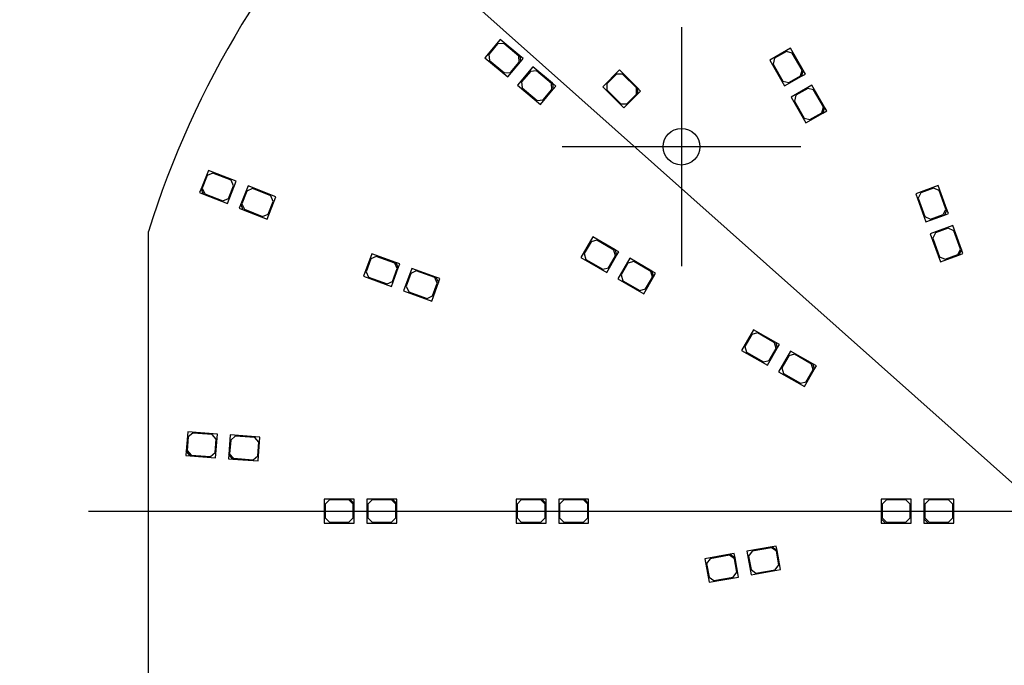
# Model space of a CAD drawing. Header units: millimetres. Extents: x 16 to 406, y 14 to 285.
# Tile 4 of 14: x 102 to 160, y 186 to 224. Entities that reach past the tile are written whole.
import ezdxf
from ezdxf.enums import TextEntityAlignment as Align
from ezdxf.lldxf.tags import DXFTag

# ---------------------------------------------------------------- set-up
doc = ezdxf.new("R2010")
doc.units = ezdxf.units.MM
for name, color, linetype in [('Default', 7, 'Continuous'), ('LED_2835', 7, 'Continuous'), ('PCB_RDLED_220_EM', 7, 'Continuous')]:
    doc.layers.add(name, color=color, linetype=linetype)
doc.styles.add('SEACAD_Arial', font='arial.ttf')
doc.styles.add('SEACAD_Solid_Edge_ANSI1_Symbols', font='semeca1.ttf')
tags = doc.linetypes.add('CENTER2', pattern=[28.575, 19.05, -3.175, 3.175, -3.175]).pattern_tags.tags
tags[10:11] = [DXFTag(74, 4), DXFTag(75, 0), DXFTag(340, '0'), DXFTag(46, 0.0), DXFTag(50, 0.0), DXFTag(44, 0.0), DXFTag(45, 0.0)]
tags[8:9] = [DXFTag(74, 4), DXFTag(75, 0), DXFTag(340, '0'), DXFTag(46, 0.0), DXFTag(50, 0.0), DXFTag(44, 0.0), DXFTag(45, 0.0)]
tags[6:7] = [DXFTag(74, 4), DXFTag(75, 0), DXFTag(340, '0'), DXFTag(46, 0.0), DXFTag(50, 0.0), DXFTag(44, 0.0), DXFTag(45, 0.0)]
tags[4:5] = [DXFTag(74, 4), DXFTag(75, 0), DXFTag(340, '0'), DXFTag(46, 0.0), DXFTag(50, 0.0), DXFTag(44, 0.0), DXFTag(45, 0.0)]
doc.dimstyles.new('ISO', dxfattribs={"dimtxt": 5.25, "dimasz": 5.25, "dimexe": 2.625, "dimexo": 0, "dimgap": 1.3125, "dimtad": 1, "dimlfac": 2, "dimtxsty": 'SEACAD_Arial', "dimblk1": '_SE_FILLED', "dimblk2": '_SE_FILLED', "dimsah": 1, "dimcen": 2.625, "dimadec": 0, "dimazin": 0, "dimtfac": 0.5, "dimtdec": 3, "dimtmove": 0, "dimatfit": 3, "dimfxl": 1, "dimarcsym": 0})

# ---------------------------------------------------------------- blocks, each defined once
blk = doc.blocks.new('SEANNOT_GROUP')
at = {"layer": 'Default', "color": 7, "linetype": 'CENTER2'}
for p, q in [((141.082, 223.76), (141.082, 209.76)), ((148.082, 216.76), (134.082, 216.76))]:
    blk.add_line(p, q, dxfattribs=at)
blk = doc.blocks.new('SEANNOT_GROUP4')
at = {"layer": 'Default', "color": 7, "linetype": 'CENTER2'}
blk.add_line((106.332, 195.393), (218.332, 195.393), dxfattribs=at)
blk = doc.blocks.new('SE1')
at = {"layer": 'LED_2835', "color": 7, "linetype": 'Continuous'}
for p, q in [((130.463, 223.048), (129.563, 221.976)), ((130.308, 222.786), (129.794, 222.173)), ((130.661, 222.817), (130.308, 222.786)), ((131.612, 222.084), (130.463, 223.048)), ((131.542, 222.078), (130.661, 222.817)), ((147.469, 222.537), (146.256, 221.837)), ((147.234, 222.344), (146.541, 221.944)), ((147.575, 222.253), (147.234, 222.344)), ((148.219, 221.238), (147.469, 222.537)), ((148.15, 221.257), (147.575, 222.253)), ((129.563, 221.976), (130.904, 220.851)), ((129.794, 222.173), (129.825, 221.821)), ((129.825, 221.821), (130.706, 221.082)), ((130.904, 220.851), (131.643, 221.732)), ((131.058, 221.113), (131.572, 221.726)), ((131.572, 221.726), (131.542, 222.078)), ((131.804, 221.923), (131.612, 222.084)), ((131.612, 222.084), (131.643, 221.732)), ((131.643, 221.732), (131.804, 221.923)), ((146.256, 221.837), (147.131, 220.322)), ((146.541, 221.944), (146.449, 221.603)), ((130.706, 221.082), (131.058, 221.113)), ((132.378, 221.441), (131.478, 220.369)), ((132.224, 221.179), (131.709, 220.566)), ((132.576, 221.21), (132.224, 221.179)), ((133.527, 220.477), (132.378, 221.441)), ((133.457, 220.471), (132.576, 221.21)), ((137.453, 221.262), (136.463, 220.272)), ((138.513, 220.202), (137.453, 221.262)), ((146.449, 221.603), (147.024, 220.607)), ((148.059, 220.915), (148.15, 221.257)), ((148.219, 221.238), (148.127, 220.897)), ((148.344, 221.022), (148.219, 221.238)), ((131.709, 220.566), (131.74, 220.214)), ((133.719, 220.316), (133.527, 220.477)), ((133.527, 220.477), (133.558, 220.125)), ((137.276, 221.015), (136.71, 220.449)), ((137.63, 221.015), (137.276, 221.015)), ((138.443, 220.202), (137.63, 221.015)), ((147.024, 220.607), (147.366, 220.515)), ((147.131, 220.322), (148.127, 220.897)), ((147.366, 220.515), (148.059, 220.915)), ((148.127, 220.897), (148.344, 221.022)), ((131.478, 220.369), (132.819, 219.244)), ((131.74, 220.214), (132.621, 219.475)), ((132.819, 219.244), (133.558, 220.125)), ((132.973, 219.506), (133.488, 220.119)), ((133.488, 220.119), (133.457, 220.471)), ((133.558, 220.125), (133.719, 220.316)), ((136.463, 220.272), (137.7, 219.035)), ((136.71, 220.449), (136.71, 220.095)), ((136.71, 220.095), (137.524, 219.282)), ((138.443, 219.848), (138.443, 220.202)), ((138.69, 220.025), (138.513, 220.202)), ((138.513, 220.202), (138.513, 219.848)), ((138.513, 219.848), (138.69, 220.025)), ((148.719, 220.372), (147.506, 219.672)), ((148.484, 220.179), (147.791, 219.779)), ((148.825, 220.088), (148.484, 220.179)), ((149.469, 219.073), (148.719, 220.372)), ((149.4, 219.092), (148.825, 220.088)), ((132.621, 219.475), (132.973, 219.506)), ((137.7, 219.035), (138.513, 219.848)), ((137.877, 219.282), (138.443, 219.848)), ((147.506, 219.672), (148.381, 218.157)), ((147.791, 219.779), (147.699, 219.438)), ((147.699, 219.438), (148.274, 218.442)), ((137.524, 219.282), (137.877, 219.282)), ((148.616, 218.35), (149.309, 218.75)), ((149.309, 218.75), (149.4, 219.092)), ((149.469, 219.073), (149.377, 218.732)), ((149.377, 218.732), (149.594, 218.857)), ((149.594, 218.857), (149.469, 219.073)), ((148.274, 218.442), (148.616, 218.35)), ((148.381, 218.157), (149.377, 218.732)), ((113.35, 215.369), (112.929, 214.298)), ((114.979, 214.73), (113.35, 215.369)), ((113.287, 215.071), (112.994, 214.327)), ((113.611, 215.213), (113.287, 215.071)), ((114.681, 214.793), (113.611, 215.213)), ((114.467, 213.426), (114.979, 214.73)), ((114.822, 214.469), (114.681, 214.793)), ((112.929, 214.298), (112.838, 214.066)), ((113.071, 213.974), (112.929, 214.298)), ((112.994, 214.327), (113.136, 214.003)), ((114.53, 213.724), (114.822, 214.469)), ((115.677, 214.456), (115.257, 213.385)), ((115.614, 214.158), (115.321, 213.413)), ((115.938, 214.299), (115.614, 214.158)), ((117.306, 213.816), (115.677, 214.456)), ((117.008, 213.879), (115.938, 214.299)), ((156.129, 214.482), (154.814, 214.003)), ((155.864, 214.333), (155.113, 214.059)), ((156.185, 214.183), (155.864, 214.333)), ((156.642, 213.073), (156.129, 214.482)), ((156.578, 213.103), (156.185, 214.183)), ((112.838, 214.066), (113.071, 213.974)), ((113.071, 213.974), (114.467, 213.426)), ((113.136, 214.003), (114.206, 213.583)), ((114.206, 213.583), (114.53, 213.724)), ((116.794, 212.513), (117.306, 213.816)), ((116.857, 212.811), (117.15, 213.555)), ((117.15, 213.555), (117.008, 213.879)), ((154.814, 214.003), (155.412, 212.359)), ((155.113, 214.059), (154.963, 213.739)), ((154.963, 213.739), (155.357, 212.658)), ((115.257, 213.385), (115.165, 213.152)), ((115.165, 213.152), (115.398, 213.061)), ((115.398, 213.061), (115.257, 213.385)), ((115.321, 213.413), (115.463, 213.089)), ((115.398, 213.061), (116.794, 212.513)), ((115.463, 213.089), (116.533, 212.669)), ((156.429, 212.782), (156.578, 213.103)), ((156.642, 213.073), (156.493, 212.752)), ((156.728, 212.838), (156.642, 213.073)), ((116.533, 212.669), (116.857, 212.811)), ((155.357, 212.658), (155.677, 212.509)), ((155.412, 212.359), (156.493, 212.752)), ((155.677, 212.509), (156.429, 212.782)), ((156.493, 212.752), (156.728, 212.838)), ((156.984, 212.133), (155.669, 211.654)), ((156.72, 211.983), (155.968, 211.71)), ((157.04, 211.834), (156.72, 211.983)), ((157.497, 210.724), (156.984, 212.133)), ((157.433, 210.753), (157.04, 211.834)), ((135.888, 211.469), (135.188, 210.256)), ((136.122, 211.276), (135.781, 211.184)), ((137.187, 210.719), (135.888, 211.469)), ((137.118, 210.701), (136.122, 211.276)), ((155.669, 211.654), (156.267, 210.01)), ((155.968, 211.71), (155.818, 211.389)), ((155.818, 211.389), (156.212, 210.309)), ((135.781, 211.184), (135.381, 210.491)), ((137.21, 210.359), (137.118, 210.701)), ((137.403, 210.594), (137.187, 210.719)), ((137.187, 210.719), (137.278, 210.377)), ((157.284, 210.433), (157.433, 210.753)), ((157.497, 210.724), (157.348, 210.403)), ((157.583, 210.489), (157.497, 210.724)), ((122.926, 210.48), (122.447, 209.165)), ((122.871, 210.181), (122.597, 209.43)), ((123.191, 210.331), (122.871, 210.181)), ((124.336, 209.967), (122.926, 210.48)), ((124.272, 209.937), (123.191, 210.331)), ((135.188, 210.256), (136.703, 209.381)), ((135.381, 210.491), (135.472, 210.15)), ((135.472, 210.15), (136.468, 209.575)), ((136.703, 209.381), (137.278, 210.377)), ((136.81, 209.666), (137.21, 210.359)), ((137.278, 210.377), (137.403, 210.594)), ((138.053, 210.219), (137.353, 209.006)), ((139.352, 209.469), (138.053, 210.219)), ((156.212, 210.309), (156.532, 210.159)), ((156.267, 210.01), (157.348, 210.403)), ((156.532, 210.159), (157.284, 210.433)), ((157.348, 210.403), (157.583, 210.489)), ((124.092, 208.566), (124.485, 209.647)), ((124.147, 208.865), (124.421, 209.617)), ((124.421, 209.617), (124.272, 209.937)), ((124.571, 209.882), (124.336, 209.967)), ((124.336, 209.967), (124.485, 209.647)), ((124.485, 209.647), (124.571, 209.882)), ((125.275, 209.625), (124.797, 208.31)), ((126.685, 209.112), (125.275, 209.625)), ((136.468, 209.575), (136.81, 209.666)), ((137.946, 209.934), (137.546, 209.241)), ((138.287, 210.026), (137.946, 209.934)), ((139.283, 209.451), (138.287, 210.026)), ((122.447, 209.165), (124.092, 208.566)), ((122.597, 209.43), (122.746, 209.109)), ((122.746, 209.109), (123.827, 208.716)), ((125.22, 209.326), (124.946, 208.575)), ((125.54, 209.476), (125.22, 209.326)), ((126.621, 209.082), (125.54, 209.476)), ((126.77, 208.762), (126.621, 209.082)), ((126.92, 209.027), (126.685, 209.112)), ((126.685, 209.112), (126.834, 208.792)), ((126.834, 208.792), (126.92, 209.027)), ((137.353, 209.006), (138.868, 208.131)), ((137.546, 209.241), (137.637, 208.9)), ((138.868, 208.131), (139.443, 209.127)), ((138.975, 208.416), (139.375, 209.109)), ((139.375, 209.109), (139.283, 209.451)), ((139.568, 209.344), (139.352, 209.469)), ((139.352, 209.469), (139.443, 209.127)), ((139.443, 209.127), (139.568, 209.344)), ((123.827, 208.716), (124.147, 208.865)), ((124.946, 208.575), (125.096, 208.254)), ((126.441, 207.711), (126.834, 208.792)), ((126.497, 208.01), (126.77, 208.762)), ((137.637, 208.9), (138.633, 208.325)), ((138.633, 208.325), (138.975, 208.416)), ((124.797, 208.31), (126.441, 207.711)), ((125.096, 208.254), (126.176, 207.861)), ((126.176, 207.861), (126.497, 208.01)), ((145.31, 206.029), (144.61, 204.817)), ((145.203, 205.744), (144.803, 205.051)), ((145.545, 205.836), (145.203, 205.744)), ((146.609, 205.279), (145.31, 206.029)), ((146.541, 205.261), (145.545, 205.836)), ((144.803, 205.051), (144.895, 204.71)), ((146.126, 203.942), (146.701, 204.937)), ((146.232, 204.226), (146.632, 204.919)), ((146.632, 204.919), (146.541, 205.261)), ((146.826, 205.154), (146.609, 205.279)), ((146.609, 205.279), (146.701, 204.937)), ((146.701, 204.937), (146.826, 205.154)), ((144.61, 204.817), (146.126, 203.942)), ((144.895, 204.71), (145.891, 204.135)), ((147.475, 204.779), (146.775, 203.567)), ((147.368, 204.494), (146.968, 203.801)), ((147.71, 204.586), (147.368, 204.494)), ((148.774, 204.029), (147.475, 204.779)), ((148.706, 204.011), (147.71, 204.586)), ((145.891, 204.135), (146.232, 204.226)), ((146.968, 203.801), (147.06, 203.46)), ((148.797, 203.669), (148.706, 204.011)), ((148.991, 203.904), (148.774, 204.029)), ((148.774, 204.029), (148.866, 203.687)), ((148.866, 203.687), (148.991, 203.904)), ((146.775, 203.567), (148.291, 202.691)), ((147.06, 203.46), (148.056, 202.885)), ((148.291, 202.691), (148.866, 203.687)), ((148.397, 202.976), (148.797, 203.669)), ((148.056, 202.885), (148.397, 202.976)), ((112.138, 200.044), (112.052, 198.897)), ((112.165, 199.741), (112.105, 198.943)), ((113.883, 199.913), (112.138, 200.044)), ((112.433, 199.971), (112.165, 199.741)), ((113.58, 199.885), (112.433, 199.971)), ((113.81, 199.617), (113.58, 199.885)), ((113.778, 198.517), (113.883, 199.913)), ((114.631, 199.857), (114.545, 198.71)), ((116.376, 199.726), (114.631, 199.857)), ((114.926, 199.784), (114.658, 199.554)), ((116.073, 199.699), (114.926, 199.784)), ((116.303, 199.431), (116.073, 199.699)), ((116.271, 198.33), (116.376, 199.726)), ((113.751, 198.82), (113.81, 199.617)), ((114.658, 199.554), (114.598, 198.756)), ((116.244, 198.633), (116.303, 199.431)), ((112.052, 198.897), (112.033, 198.647)), ((112.033, 198.647), (112.282, 198.629)), ((112.282, 198.629), (112.052, 198.897)), ((112.105, 198.943), (112.336, 198.675)), ((112.282, 198.629), (113.778, 198.517)), ((112.336, 198.675), (113.483, 198.589)), ((113.483, 198.589), (113.751, 198.82)), ((114.545, 198.71), (114.526, 198.461)), ((114.775, 198.442), (114.545, 198.71)), ((114.598, 198.756), (114.829, 198.488)), ((115.976, 198.402), (116.244, 198.633)), ((114.526, 198.461), (114.775, 198.442)), ((114.775, 198.442), (116.271, 198.33)), ((114.829, 198.488), (115.976, 198.402)), ((121.642, 196.093), (120.142, 196.093)), ((120.142, 196.093), (120.142, 194.693)), ((120.442, 196.043), (120.192, 195.793)), ((120.192, 195.793), (120.192, 194.993)), ((121.592, 196.043), (120.442, 196.043)), ((121.842, 195.793), (121.592, 196.043)), ((121.892, 196.093), (121.642, 196.093)), ((121.642, 196.093), (121.892, 195.843)), ((121.842, 194.993), (121.842, 195.793)), ((121.892, 195.843), (121.892, 196.093)), ((121.892, 194.693), (121.892, 195.843)), ((124.142, 196.093), (122.642, 196.093)), ((122.642, 196.093), (122.642, 194.693)), ((122.942, 196.043), (122.692, 195.793)), ((122.692, 195.793), (122.692, 194.993)), ((124.092, 196.043), (122.942, 196.043)), ((124.342, 195.793), (124.092, 196.043)), ((124.392, 196.093), (124.142, 196.093)), ((124.142, 196.093), (124.392, 195.843)), ((124.342, 194.993), (124.342, 195.793)), ((124.392, 195.843), (124.392, 196.093)), ((124.392, 194.693), (124.392, 195.843)), ((132.892, 196.093), (131.392, 196.093)), ((131.392, 196.093), (131.392, 194.693)), ((131.692, 196.043), (131.442, 195.793)), ((131.442, 195.793), (131.442, 194.993)), ((132.842, 196.043), (131.692, 196.043)), ((133.092, 195.793), (132.842, 196.043)), ((133.142, 196.093), (132.892, 196.093)), ((132.892, 196.093), (133.142, 195.843)), ((133.092, 194.993), (133.092, 195.793)), ((133.142, 195.843), (133.142, 196.093)), ((133.142, 194.693), (133.142, 195.843)), ((135.392, 196.093), (133.892, 196.093)), ((133.892, 196.093), (133.892, 194.693)), ((134.192, 196.043), (133.942, 195.793)), ((133.942, 195.793), (133.942, 194.993)), ((135.342, 196.043), (134.192, 196.043)), ((135.592, 195.793), (135.342, 196.043)), ((135.642, 196.093), (135.392, 196.093)), ((135.392, 196.093), (135.642, 195.843)), ((135.592, 194.993), (135.592, 195.793)), ((135.642, 195.843), (135.642, 196.093)), ((135.642, 194.693), (135.642, 195.843)), ((152.792, 196.093), (152.792, 194.943)), ((154.542, 196.093), (152.792, 196.093)), ((153.092, 196.043), (152.842, 195.793)), ((152.842, 195.793), (152.842, 194.993)), ((154.242, 196.043), (153.092, 196.043)), ((154.492, 195.793), (154.242, 196.043)), ((154.492, 194.993), (154.492, 195.793)), ((154.542, 194.693), (154.542, 196.093)), ((155.292, 196.093), (155.292, 194.943)), ((157.042, 196.093), (155.292, 196.093)), ((155.592, 196.043), (155.342, 195.793)), ((155.342, 195.793), (155.342, 194.993)), ((156.742, 196.043), (155.592, 196.043)), ((156.992, 195.793), (156.742, 196.043)), ((156.992, 194.993), (156.992, 195.793)), ((157.042, 194.693), (157.042, 196.093)), ((120.142, 194.693), (121.892, 194.693)), ((120.192, 194.993), (120.442, 194.743)), ((120.442, 194.743), (121.592, 194.743)), ((121.592, 194.743), (121.842, 194.993)), ((122.642, 194.693), (124.392, 194.693)), ((122.692, 194.993), (122.942, 194.743)), ((122.942, 194.743), (124.092, 194.743)), ((124.092, 194.743), (124.342, 194.993)), ((131.392, 194.693), (133.142, 194.693)), ((131.442, 194.993), (131.692, 194.743)), ((131.692, 194.743), (132.842, 194.743)), ((132.842, 194.743), (133.092, 194.993)), ((133.892, 194.693), (135.642, 194.693)), ((133.942, 194.993), (134.192, 194.743)), ((134.192, 194.743), (135.342, 194.743)), ((135.342, 194.743), (135.592, 194.993)), ((152.792, 194.943), (152.792, 194.693)), ((153.042, 194.693), (152.792, 194.943)), ((152.792, 194.693), (153.042, 194.693)), ((152.842, 194.993), (153.092, 194.743)), ((153.042, 194.693), (154.542, 194.693)), ((153.092, 194.743), (154.242, 194.743)), ((154.242, 194.743), (154.492, 194.993)), ((155.292, 194.943), (155.292, 194.693)), ((155.542, 194.693), (155.292, 194.943)), ((155.292, 194.693), (155.542, 194.693)), ((155.342, 194.993), (155.592, 194.743)), ((155.542, 194.693), (157.042, 194.693)), ((155.592, 194.743), (156.742, 194.743)), ((156.742, 194.743), (156.992, 194.993)), ((143.933, 192.859), (142.456, 192.599)), ((143.892, 192.801), (142.76, 192.602)), ((144.182, 192.599), (143.892, 192.801)), ((144.179, 192.903), (143.933, 192.859)), ((143.933, 192.859), (144.223, 192.657)), ((144.223, 192.657), (144.179, 192.903)), ((146.395, 193.293), (144.918, 193.033)), ((144.918, 193.033), (145.161, 191.654)), ((145.222, 193.036), (145.019, 192.746)), ((146.354, 193.235), (145.222, 193.036)), ((146.644, 193.033), (146.354, 193.235)), ((146.641, 193.337), (146.395, 193.293)), ((146.395, 193.293), (146.685, 193.091)), ((146.685, 193.091), (146.641, 193.337)), ((146.783, 192.245), (146.644, 193.033)), ((146.884, 191.958), (146.685, 193.091)), ((142.456, 192.599), (142.699, 191.22)), ((142.76, 192.602), (142.557, 192.312)), ((142.557, 192.312), (142.696, 191.524)), ((144.321, 191.811), (144.182, 192.599)), ((144.422, 191.524), (144.223, 192.657)), ((145.019, 192.746), (145.158, 191.958)), ((146.58, 191.955), (146.783, 192.245)), ((144.118, 191.521), (144.321, 191.811)), ((145.158, 191.958), (145.448, 191.756)), ((145.161, 191.654), (146.884, 191.958)), ((145.448, 191.756), (146.58, 191.955)), ((142.696, 191.524), (142.986, 191.321)), ((142.699, 191.22), (144.422, 191.524)), ((142.986, 191.321), (144.118, 191.521))]:
    blk.add_line(p, q, dxfattribs=at)
at = {"layer": 'PCB_RDLED_220_EM', "color": 7, "linetype": 'Continuous'}
blk.add_line((109.832, 178.999), (109.832, 211.786), dxfattribs=at)
blk.add_circle((141.082, 216.76), 1.075, dxfattribs=at)
blk.add_arc((162.332, 195.393), 55, 107.34144, 162.65856, dxfattribs=at)
blk = doc.blocks.new('DMBLK2')
at = {"layer": 'Default', "linetype": 'Continuous'}
for points in [[(124.595, 227.823), (125.759, 229.13), (121.256, 231.968)], [(198.906, 161.655), (203.408, 158.817), (200.069, 162.962)]]:
    blk.add_hatch(color=7, dxfattribs=at).paths.add_polyline_path(points)
at = {"layer": 'Default', "color": 7, "linetype": 'Continuous'}
for p, q in [((121.256, 231.968), (102.291, 248.856)), ((203.408, 158.817), (121.256, 231.968))]:
    blk.add_line(p, q, dxfattribs=at)
for s, style, p in [('O', 'SEACAD_Solid_Edge_ANSI1_Symbols', (108.027, 252.535)), ('220', 'SEACAD_Arial', (114.746, 246.552))]:
    blk.add_text(s, height=5.25, rotation=318.31722, dxfattribs=dict(at, style=style)).set_placement(p, align=Align.TOP_LEFT)
blk = doc.blocks.new('_SE_FILLED')
at = {"color": 0}
blk.add_line((0, 0), (-1, 0), dxfattribs=at)
blk.add_solid([(0, 0), (-1, -0.1665), (-1, 0.1665), (0, 0)], dxfattribs=at)

msp = doc.modelspace()

# ---------------------------------------------------------------- block references
at = {"layer": 'Default'}
for name in ['SE1', 'SEANNOT_GROUP', 'SEANNOT_GROUP4']:
    msp.add_blockref(name, (0, 0), dxfattribs=at)

# ---------------------------------------------------------------- dimensions: what is measured, and where the dimension line sits
at = {"layer": 'Default', "color": 7, "linetype": 'Continuous'}
dim = msp.add_diameter_dim_2p(p1=(203.4085, 158.8174), p2=(121.2563, 231.968), text='\\A1;<>', dimstyle='ISO', override={"dimtmove": 1, "dimtolj": 1}, dxfattribs=at)
dim.commit()
dim.dimension.update_dxf_attribs({"geometry": 'DMBLK2', "text_midpoint": (120.9595, 232.2323), "dimtype": 163})

doc.saveas('drawing.dxf')
